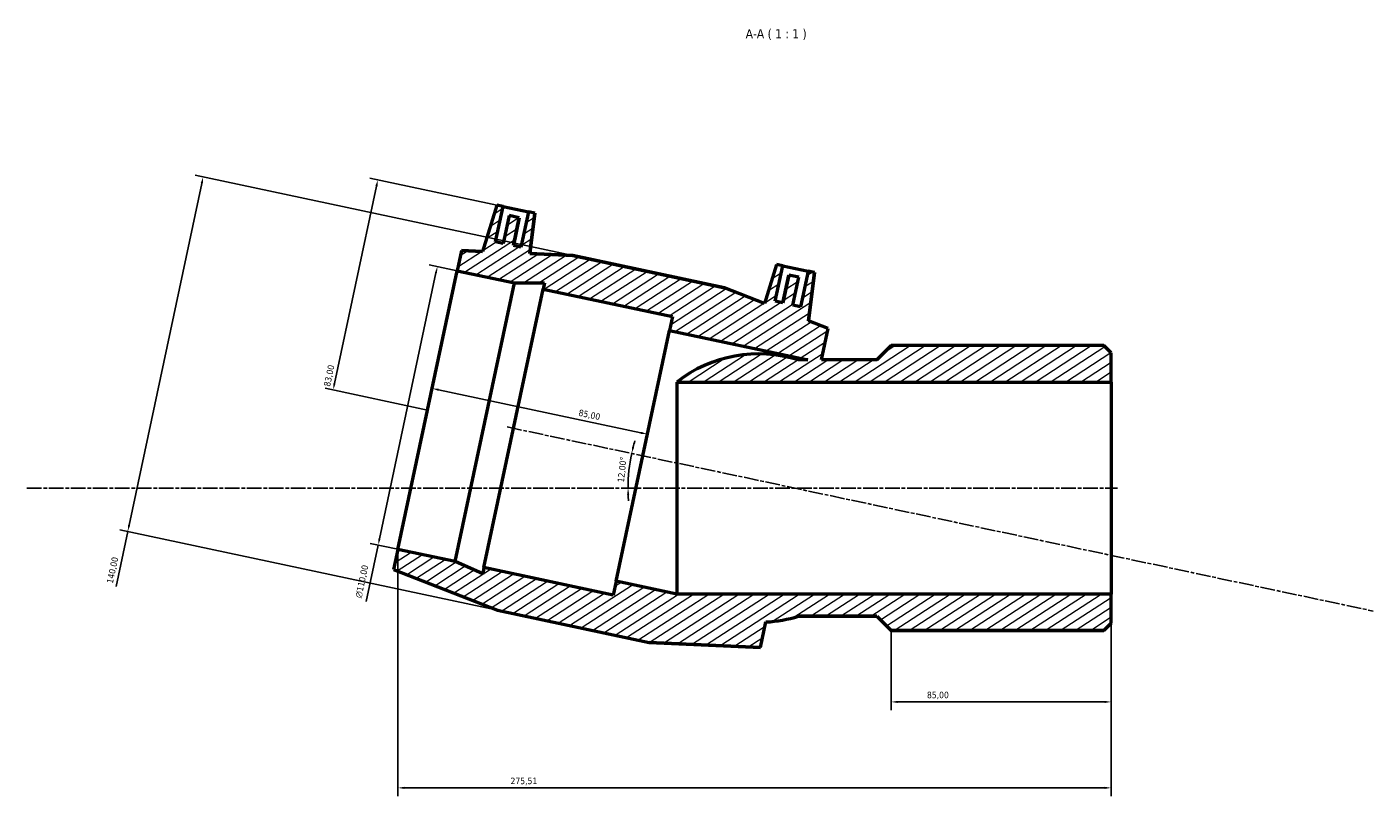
# Model space of a CAD drawing. Header units: millimetres. Extents: x -65 to 1261, y -121 to 1379.
# Tile 6 of 7: x 240 to 760, y 1082 to 1379. Entities that reach past the tile are written whole.
import ezdxf

# ---------------------------------------------------------------- set-up
doc = ezdxf.new("R2010")
doc.units = ezdxf.units.MM
doc.linetypes.add('CHAIN', pattern=[0.3543, 0.2362, -0.0295, 0.0591, -0.0295])
for name, color, linetype, lineweight in [('Centerline (ISO)', 7, 'Continuous', 25), ('Dimension (ISO)', 7, 'Continuous', 25), ('Hatch (ISO)', 7, 'Continuous', 18), ('Symbol (ISO)', 7, 'Continuous', 25), ('Visible (ISO)', 7, 'Continuous', 50)]:
    doc.layers.add(name, color=color, linetype=linetype, lineweight=lineweight)
doc.styles.add('Label Text (ISO)', font='tahoma.ttf')
doc.styles.add('Note Text (ISO)', font='tahoma.ttf')
doc.dimstyles.new('Default (ISO)', dxfattribs={"dimtxt": 2.5, "dimasz": 2.5, "dimexe": 3.175, "dimexo": 0, "dimgap": 0.762, "dimtad": 1, "dimrnd": 1e-08, "dimzin": 0, "dimtxsty": 'Note Text (ISO)', "dimcen": 0.09, "dimdle": 10, "dimclrd": 256, "dimclre": 256, "dimclrt": 232, "dimazin": 0, "dimtfac": 1.40208, "dimtmove": 0, "dimatfit": 3, "dimfxl": 1, "dimtolj": 1, "dimtzin": 0, "dimlwd": -1, "dimlwe": -1, "dimarcsym": 0})

# ---------------------------------------------------------------- blocks, each defined once
blk = doc.blocks.new('*D7')
at = {"layer": 'Defpoints', "color": 0, "transparency": 16777216}
for p in [(424.07, 1309.52), (358.39, 1238.63), (394.83, 1230.88)]:
    blk.add_point(p, dxfattribs=at)
at = {"layer": 'Dimension (ISO)', "transparency": 16777216}
for p, q in [((375.13, 1317.37), (358.91, 1241.07)), ((424.07, 1309.52), (372.55, 1320.47)), ((394.83, 1230.88), (355.29, 1239.29))]:
    blk.add_line(p, q, dxfattribs=at)
for points in [[(374.72, 1317.46), (375.54, 1317.28), (375.65, 1319.81)], [(358.51, 1241.16), (359.32, 1240.99), (358.39, 1238.63)]]:
    blk.add_solid(points, dxfattribs=at)
at = {"layer": 'Dimension (ISO)', "color": 232, "true_color": 0xca0064, "transparency": 16777216, "insert": (354.72, 1240.29), "char_height": 2.5, "attachment_point": 1, "rotation": 78, "style": 'Note Text (ISO)'}
blk.add_mtext('\\A1;83,00', dxfattribs=at)
blk = doc.blocks.new('*D8')
at = {"layer": 'Defpoints', "color": 0, "transparency": 16777216}
for p in [(406.26, 1284.68), (375.77, 1178.71), (383.39, 1177.09)]:
    blk.add_point(p, dxfattribs=at)
at = {"layer": 'Dimension (ISO)', "transparency": 16777216}
for p, q in [((406.26, 1284.68), (395.54, 1286.96)), ((398.12, 1283.86), (376.29, 1181.15)), ((375.77, 1178.71), (371.15, 1156.95)), ((383.39, 1177.09), (372.67, 1179.37))]:
    blk.add_line(p, q, dxfattribs=at)
for points in [[(397.71, 1283.94), (398.53, 1283.77), (398.64, 1286.3)], [(375.88, 1181.24), (376.7, 1181.06), (375.77, 1178.71)]]:
    blk.add_solid(points, dxfattribs=at)
at = {"layer": 'Dimension (ISO)', "color": 232, "true_color": 0xca0064, "transparency": 16777216, "insert": (366.88, 1158.64), "char_height": 2.5, "attachment_point": 1, "rotation": 78, "style": 'Note Text (ISO)'}
blk.add_mtext('\\A1;\\fAIGDT|b0|i0;\\H2.5000;\\ln\\fTahoma|b0|i0;\\H2.5000;110,00', dxfattribs=at)
blk = doc.blocks.new('*D9')
at = {"layer": 'Defpoints', "color": 0, "transparency": 16777216}
for p in [(394.83, 1230.88), (479.75, 1221.57), (477.97, 1213.21)]:
    blk.add_point(p, dxfattribs=at)
at = {"layer": 'Dimension (ISO)', "transparency": 16777216}
blk.add_line((399.05, 1238.72), (477.3, 1222.09), dxfattribs=at)
for points in [[(399.14, 1239.13), (398.96, 1238.31), (396.61, 1239.24)], [(477.39, 1222.49), (477.22, 1221.68), (479.75, 1221.57)]]:
    blk.add_solid(points, dxfattribs=at)
at = {"layer": 'Dimension (ISO)', "color": 232, "true_color": 0xca0064, "transparency": 16777216, "insert": (453.53, 1231.17), "char_height": 2.5, "attachment_point": 1, "rotation": 348, "style": 'Note Text (ISO)'}
blk.add_mtext('\\A1;85,00', dxfattribs=at)
blk = doc.blocks.new('*D10')
at = {"layer": 'Defpoints', "color": 0, "transparency": 16777216}
for p in [(658.9, 1159.81), (573.9, 1145.76), (573.9, 1118.16)]:
    blk.add_point(p, dxfattribs=at)
at = {"layer": 'Dimension (ISO)', "transparency": 16777216}
for p, q in [((658.9, 1159.81), (658.9, 1114.99)), ((573.9, 1145.76), (573.9, 1114.99)), ((656.4, 1118.16), (576.4, 1118.16))]:
    blk.add_line(p, q, dxfattribs=at)
for points in [[(576.4, 1118.58), (576.4, 1117.75), (573.9, 1118.16)], [(656.4, 1118.58), (656.4, 1117.75), (658.9, 1118.16)]]:
    blk.add_solid(points, dxfattribs=at)
at = {"layer": 'Dimension (ISO)', "color": 232, "true_color": 0xca0064, "transparency": 16777216, "insert": (587.76, 1122.1), "char_height": 2.5, "attachment_point": 1, "style": 'Note Text (ISO)'}
blk.add_mtext('\\A1;85,00', dxfattribs=at)
blk = doc.blocks.new('*D11')
at = {"layer": 'Defpoints', "color": 0, "transparency": 16777216}
for p in [(383.39, 1177.09), (658.9, 1159.81), (383.39, 1084.98)]:
    blk.add_point(p, dxfattribs=at)
at = {"layer": 'Dimension (ISO)', "transparency": 16777216}
for p, q in [((383.39, 1177.09), (383.39, 1081.8)), ((658.9, 1159.81), (658.9, 1081.8)), ((656.4, 1084.98), (385.89, 1084.98))]:
    blk.add_line(p, q, dxfattribs=at)
for points in [[(385.89, 1085.39), (385.89, 1084.56), (383.39, 1084.98)], [(656.4, 1085.39), (656.4, 1084.56), (658.9, 1084.98)]]:
    blk.add_solid(points, dxfattribs=at)
at = {"layer": 'Dimension (ISO)', "color": 232, "true_color": 0xca0064, "transparency": 16777216, "insert": (426.91, 1088.91), "char_height": 2.5, "attachment_point": 1, "style": 'Note Text (ISO)'}
blk.add_mtext('\\A1;275,51', dxfattribs=at)
blk = doc.blocks.new('*D12')
at = {"layer": 'Defpoints', "color": 0, "transparency": 16777216}
for p in [(450.95, 1290.52), (279.05, 1183.93), (421.85, 1153.58)]:
    blk.add_point(p, dxfattribs=at)
at = {"layer": 'Dimension (ISO)', "transparency": 16777216}
for p, q in [((450.95, 1290.52), (305.05, 1321.53)), ((307.64, 1318.42), (279.57, 1186.38)), ((279.05, 1183.93), (274.53, 1162.69)), ((421.85, 1153.58), (275.94, 1184.59))]:
    blk.add_line(p, q, dxfattribs=at)
for points in [[(307.23, 1318.51), (308.05, 1318.34), (308.16, 1320.87)], [(279.16, 1186.46), (279.98, 1186.29), (279.05, 1183.93)]]:
    blk.add_solid(points, dxfattribs=at)
at = {"layer": 'Dimension (ISO)', "color": 232, "true_color": 0xca0064, "transparency": 16777216, "insert": (270.85, 1164.25), "char_height": 2.5, "attachment_point": 1, "rotation": 78, "style": 'Note Text (ISO)'}
blk.add_mtext('\\A1;140,00', dxfattribs=at)
blk = doc.blocks.new('*D13')
at = {"layer": 'Defpoints', "color": 0, "transparency": 16777216}
for p in [(425.64, 1224.33), (472.92, 1209.7), (240.11, 1200.76), (536.56, 1200.76)]:
    blk.add_point(p, dxfattribs=at)
at = {"layer": 'Dimension (ISO)', "transparency": 16777216}
for start, end in [(163.5419, 165.7709), (168, 180), (182.2291, 184.4581)]:
    blk.add_arc((536.56, 1200.76), 64.26, start, end, dxfattribs=at)
for points in [[(474.68, 1216.46), (473.86, 1216.65), (473.7, 1214.12)], [(471.93, 1198.25), (472.76, 1198.27), (472.3, 1200.76)]]:
    blk.add_solid(points, dxfattribs=at)
at = {"layer": 'Dimension (ISO)', "color": 232, "true_color": 0xca0064, "transparency": 16777216, "insert": (468.23, 1203.1), "char_height": 2.5, "attachment_point": 1, "rotation": 84, "style": 'Note Text (ISO)'}
blk.add_mtext('\\A1;12,00°', dxfattribs=at)

msp = doc.modelspace()

# ---------------------------------------------------------------- hatches: boundary and pattern name
at = {"layer": 'Hatch (ISO)'}
h = msp.add_hatch(dxfattribs=at)
h.set_pattern_fill('ANSI31', color=256, scale=25.4, angle=-12, style=0)
h.set_pattern_definition([(33, (0, 0), (-1.729229, 2.662779), [])])
edge = h.paths.add_edge_path()
edge.add_line((421.847, 1153.577), (480.438, 1141.123))
edge.add_line((480.438, 1141.123), (523.465, 1139.134))
edge.add_line((523.465, 1139.134), (525.568, 1149.029))
edge.add_ellipse((522.845, 1200.757), major_axis=(2.723, -51.728), ratio=1, start_angle=0, end_angle=14.12457)
edge.add_line((538.109, 1151.257), (568.401, 1151.257))
edge.add_line((568.401, 1151.257), (573.901, 1145.757))
edge.add_line((573.901, 1145.757), (656.101, 1145.757))
edge.add_line((656.101, 1145.757), (658.901, 1148.557))
edge.add_line((658.901, 1148.557), (658.901, 1159.811))
edge.add_line((658.901, 1159.811), (491.117, 1159.811))
edge.add_line((491.117, 1159.811), (467.681, 1164.793))
edge.add_line((467.681, 1164.793), (466.537, 1159.413))
edge.add_line((466.537, 1159.413), (416.651, 1170.017))
edge.add_line((416.651, 1170.017), (416.151, 1167.66))
edge.add_line((416.151, 1167.66), (405.566, 1172.373))
edge.add_line((405.566, 1172.373), (383.394, 1177.086))
edge.add_line((383.394, 1177.086), (381.731, 1169.26))
edge.add_line((381.731, 1169.26), (421.847, 1153.577))
edge = h.paths.add_edge_path()
edge.add_line((509.546, 1278.064), (450.955, 1290.518))
edge.add_line((450.955, 1290.518), (434.375, 1291.284))
edge.add_line((434.375, 1291.284), (436.295, 1306.924))
edge.add_line((436.295, 1306.924), (433.85, 1307.444))
edge.add_line((433.85, 1307.444), (430.939, 1293.75))
edge.add_line((430.939, 1293.75), (428.005, 1294.374))
edge.add_line((428.005, 1294.374), (430.292, 1305.133))
edge.add_line((430.292, 1305.133), (426.379, 1305.965))
edge.add_line((426.379, 1305.965), (424.092, 1295.205))
edge.add_line((424.092, 1295.205), (421.158, 1295.829))
edge.add_line((421.158, 1295.829), (424.069, 1309.523))
edge.add_line((424.069, 1309.523), (421.623, 1310.043))
edge.add_line((421.623, 1310.043), (416.146, 1292.127))
edge.add_line((416.146, 1292.127), (407.928, 1292.507))
edge.add_line((407.928, 1292.507), (406.265, 1284.682))
edge.add_line((406.265, 1284.682), (428.436, 1279.969))
edge.add_line((428.436, 1279.969), (440.023, 1279.969))
edge.add_line((440.023, 1279.969), (439.522, 1277.613))
edge.add_line((439.522, 1277.613), (489.407, 1267.009))
edge.add_line((489.407, 1267.009), (488.264, 1261.63))
edge.add_line((488.264, 1261.63), (541.766, 1250.257))
edge.add_line((541.766, 1250.257), (538.109, 1250.257))
edge.add_ellipse((522.845, 1200.757), major_axis=(15.264, 49.5), ratio=1, start_angle=0, end_angle=54.90912)
edge.add_line((491.117, 1241.703), (658.901, 1241.703))
edge.add_line((658.901, 1241.703), (658.901, 1252.957))
edge.add_line((658.901, 1252.957), (656.101, 1255.757))
edge.add_line((656.101, 1255.757), (573.901, 1255.757))
edge.add_line((573.901, 1255.757), (568.401, 1250.257))
edge.add_line((568.401, 1250.257), (547.085, 1250.257))
edge.add_line((547.085, 1250.257), (549.662, 1262.381))
edge.add_line((549.662, 1262.381), (542, 1265.376))
edge.add_line((542, 1265.376), (544.283, 1283.971))
edge.add_line((544.283, 1283.971), (541.837, 1284.49))
edge.add_line((541.837, 1284.49), (538.927, 1270.796))
edge.add_line((538.927, 1270.796), (535.992, 1271.42))
edge.add_line((535.992, 1271.42), (538.279, 1282.18))
edge.add_line((538.279, 1282.18), (534.367, 1283.011))
edge.add_line((534.367, 1283.011), (532.08, 1272.252))
edge.add_line((532.08, 1272.252), (529.145, 1272.876))
edge.add_line((529.145, 1272.876), (532.056, 1286.57))
edge.add_line((532.056, 1286.57), (529.611, 1287.089))
edge.add_line((529.611, 1287.089), (525.004, 1272.021))
edge.add_line((525.004, 1272.021), (509.546, 1278.064))

# ---------------------------------------------------------------- linework, layer by layer
at = {"layer": 'Centerline (ISO)', "linetype": 'CHAIN', "ltscale": 23.990969}
for p, q in [((425.641, 1224.334), (760.074, 1153.249)), ((240.112, 1200.757), (661.401, 1200.757))]:
    msp.add_line(p, q, dxfattribs=at)
at = {"layer": 'Visible (ISO)'}
for p, q in [((421.623, 1310.043), (416.146, 1292.127)), ((421.623, 1310.043), (416.146, 1292.127)), ((421.158, 1295.829), (424.069, 1309.523)), ((424.069, 1309.523), (421.623, 1310.043)), ((421.623, 1310.043), (421.623, 1310.043)), ((424.069, 1309.523), (433.85, 1307.444)), ((426.379, 1305.965), (424.092, 1295.205)), ((426.379, 1305.965), (424.092, 1295.205)), ((430.292, 1305.133), (426.379, 1305.965)), ((426.379, 1305.965), (426.379, 1305.965)), ((428.005, 1294.374), (430.292, 1305.133)), ((430.292, 1305.133), (428.005, 1294.374)), ((430.292, 1305.133), (430.292, 1305.133)), ((433.85, 1307.444), (430.939, 1293.75)), ((436.295, 1306.924), (433.85, 1307.444)), ((434.375, 1291.284), (436.295, 1306.924)), ((436.295, 1306.924), (434.375, 1291.284)), ((436.295, 1306.924), (436.295, 1306.924)), ((424.092, 1295.205), (421.158, 1295.829)), ((407.928, 1292.507), (406.265, 1284.682)), ((416.146, 1292.127), (407.928, 1292.507)), ((407.928, 1292.507), (416.146, 1292.127)), ((430.939, 1293.75), (428.005, 1294.374)), ((450.955, 1290.518), (434.375, 1291.284)), ((434.375, 1291.284), (450.955, 1290.518)), ((509.546, 1278.064), (450.955, 1290.518)), ((450.955, 1290.518), (509.546, 1278.064)), ((383.394, 1177.086), (406.265, 1284.682)), ((406.265, 1284.682), (428.436, 1279.969)), ((529.611, 1287.089), (525.004, 1272.021)), ((529.611, 1287.089), (525.004, 1272.021)), ((529.145, 1272.876), (532.056, 1286.57)), ((532.056, 1286.57), (529.611, 1287.089)), ((529.611, 1287.089), (529.611, 1287.089)), ((532.056, 1286.57), (541.837, 1284.49)), ((541.837, 1284.49), (538.927, 1270.796)), ((544.283, 1283.971), (541.837, 1284.49)), ((405.566, 1172.373), (428.436, 1279.969)), ((428.436, 1279.969), (440.023, 1279.969)), ((440.023, 1279.969), (439.522, 1277.613)), ((534.367, 1283.011), (532.08, 1272.252)), ((532.08, 1272.252), (534.367, 1283.011)), ((538.279, 1282.18), (534.367, 1283.011)), ((534.367, 1283.011), (534.367, 1283.011)), ((535.992, 1271.42), (538.279, 1282.18)), ((535.992, 1271.42), (538.279, 1282.18)), ((538.279, 1282.18), (538.279, 1282.18)), ((542, 1265.376), (544.283, 1283.971)), ((544.283, 1283.971), (542, 1265.376)), ((544.283, 1283.971), (544.283, 1283.971)), ((416.651, 1170.017), (439.522, 1277.613)), ((439.522, 1277.613), (489.407, 1267.009)), ((525.004, 1272.021), (509.546, 1278.064)), ((525.004, 1272.021), (509.546, 1278.064)), ((532.08, 1272.252), (529.145, 1272.876)), ((538.927, 1270.796), (535.992, 1271.42)), ((489.407, 1267.009), (488.264, 1261.63)), ((549.662, 1262.381), (542, 1265.376)), ((549.662, 1262.381), (542, 1265.376)), ((467.681, 1164.793), (488.264, 1261.63)), ((488.264, 1261.63), (541.766, 1250.257)), ((547.085, 1250.257), (549.662, 1262.381)), ((573.901, 1255.757), (568.401, 1250.257)), ((568.401, 1250.257), (573.901, 1255.757)), ((656.101, 1255.757), (573.901, 1255.757)), ((656.101, 1255.757), (573.901, 1255.757)), ((658.901, 1252.957), (656.101, 1255.757)), ((658.901, 1252.957), (656.101, 1255.757)), ((541.766, 1250.257), (538.109, 1250.257)), ((541.766, 1250.257), (538.109, 1250.257)), ((568.401, 1250.257), (547.085, 1250.257)), ((568.401, 1250.257), (547.085, 1250.257)), ((658.901, 1241.703), (658.901, 1252.957)), ((491.117, 1241.703), (658.901, 1241.703)), ((491.117, 1241.703), (491.117, 1241.703)), ((491.117, 1241.703), (491.117, 1159.811)), ((658.901, 1241.703), (658.901, 1159.811)), ((383.394, 1177.086), (381.731, 1169.26)), ((405.566, 1172.373), (383.394, 1177.086)), ((416.151, 1167.66), (405.566, 1172.373)), ((416.651, 1170.017), (416.151, 1167.66)), ((466.537, 1159.413), (416.651, 1170.017)), ((381.731, 1169.26), (421.847, 1153.577)), ((381.731, 1169.26), (421.847, 1153.577)), ((467.681, 1164.793), (466.537, 1159.413)), ((491.117, 1159.811), (467.681, 1164.793)), ((658.901, 1159.811), (491.117, 1159.811)), ((658.901, 1148.557), (658.901, 1159.811)), ((421.847, 1153.577), (480.438, 1141.123)), ((421.847, 1153.577), (480.438, 1141.123)), ((538.109, 1151.257), (568.401, 1151.257)), ((568.401, 1151.257), (538.109, 1151.257)), ((568.401, 1151.257), (573.901, 1145.757)), ((568.401, 1151.257), (573.901, 1145.757)), ((523.465, 1139.134), (525.568, 1149.029)), ((573.901, 1145.757), (656.101, 1145.757)), ((656.101, 1145.757), (573.901, 1145.757)), ((656.101, 1145.757), (658.901, 1148.557)), ((658.901, 1148.557), (656.101, 1145.757)), ((480.438, 1141.123), (523.465, 1139.134)), ((523.465, 1139.134), (480.438, 1141.123))]:
    msp.add_line(p, q, dxfattribs=at)
for start, end in [(72.86213, 127.77124), (273.0133, 287.13787)]:
    msp.add_arc((522.845, 1200.757), 51.8, start, end, dxfattribs=at)
for points in [[(416.146, 1292.127), (416.146, 1292.127), (416.146, 1292.127), (416.146, 1292.127)], [(434.375, 1291.284), (434.375, 1291.284), (434.375, 1291.284), (434.375, 1291.284)], [(525.004, 1272.021), (525.004, 1272.021), (525.004, 1272.021), (525.004, 1272.021)], [(542, 1265.376), (542, 1265.376), (542, 1265.376), (542, 1265.376)]]:
    msp.add_open_spline(points, degree=3, dxfattribs=at)

# ---------------------------------------------------------------- texts
at = {"layer": 'Symbol (ISO)', "insert": (517.735, 1373.836), "char_height": 3.5, "attachment_point": 7, "style": 'Label Text (ISO)'}
msp.add_mtext('A-A ( 1 : 1 )', dxfattribs=at)

# ---------------------------------------------------------------- dimensions: what is measured, and where the dimension line sits
at = {"layer": 'Dimension (ISO)'}
for base, p1, p2, angle, override, picture, middle in [((279.05, 1183.93), (450.955, 1290.518), (421.847, 1153.577), 258, {"dimdec": 2, "dimtp": 0, "dimtm": 0, "dimtdec": 2, "dimtofl": 0, "dimatfit": 2}, '*D12', (275.723, 1168.279)), ((358.395, 1238.628), (424.069, 1309.523), (394.83, 1230.884), 78, {"dimdec": 2, "dimtp": 0, "dimtm": 0, "dimtdec": 2, "dimtofl": 0, "dimatfit": 1}, '*D7', (359.434, 1243.519)), ((479.748, 1221.566), (394.83, 1230.884), (477.972, 1213.211), 168, {"dimdec": 2, "dimse1": 1, "dimse2": 1, "dimtp": 0, "dimtm": 0, "dimtdec": 2, "dimtofl": 0, "dimatfit": 1}, '*D9', (456.762, 1226.452)), ((383.394, 1084.976), (658.901, 1159.811), (383.394, 1177.086), 180, {"dimdec": 2, "dimtp": 0, "dimtm": 0, "dimtdec": 2, "dimtofl": 0, "dimatfit": 1}, '*D11', (431.888, 1084.976)), ((573.901, 1118.162), (658.901, 1159.811), (573.901, 1145.757), 180, {"dimdec": 2, "dimtp": 0, "dimtm": 0, "dimtdec": 2, "dimtofl": 0, "dimatfit": 1}, '*D10', (591.901, 1118.162))]:
    dim = msp.add_linear_dim(base=base, p1=p1, p2=p2, angle=angle, dimstyle='Default (ISO)', override=override, dxfattribs=at)
    dim.commit()
    dim.dimension.update_dxf_attribs({"geometry": picture, "text_midpoint": middle, "dimtype": 160})
dim = msp.add_linear_dim(base=(375.771, 1178.706), p1=(406.265, 1284.682), p2=(383.394, 1177.086), angle=78, text='\\fAIGDT|b0|i0;\\H2.5000;\\ln\\fTahoma|b0|i0;\\H2.5000;<>', dimstyle='Default (ISO)', override={"dimdec": 2, "dimtp": 0, "dimtm": 0, "dimtdec": 2, "dimtofl": 0, "dimatfit": 2}, dxfattribs=at)
dim.commit()
dim.dimension.update_dxf_attribs({"geometry": '*D8', "text_midpoint": (372.656, 1164.05), "dimtype": 160})
dim = msp.add_angular_dim_3p(base=(472.925, 1209.701), center=(536.563, 1200.757), p1=(425.641, 1224.334), p2=(240.112, 1200.757), dimstyle='Default (ISO)', override={"dimse1": 1, "dimse2": 1, "dimadec": 2, "dimtp": 0, "dimtm": 0, "dimtdec": 2}, dxfattribs=at)
dim.commit()
dim.dimension.update_dxf_attribs({"geometry": '*D13', "text_midpoint": (472.651, 1207.475), "dimtype": 165})

doc.saveas('drawing.dxf')
